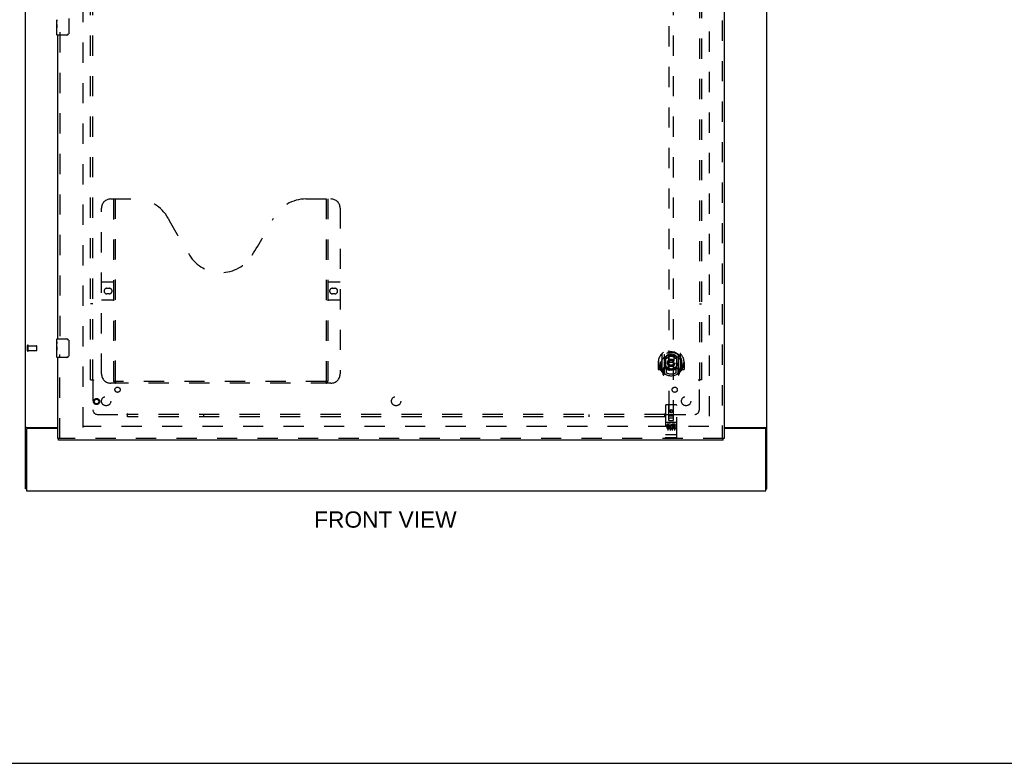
# Model space of a CAD drawing. Header units: inches. Extents: x 0 to 200, y 0 to 129.
# Tile 44 of 97: x 56 to 109, y 0 to 40. Entities that reach past the tile are written whole.
import ezdxf

# ---------------------------------------------------------------- set-up
doc = ezdxf.new("R2010")
doc.units = ezdxf.units.IN
doc.header["$LTSCALE"] = 11
doc.header["$MEASUREMENT"] = 0
doc.linetypes.add('HIDDEN', pattern=[0.2, 0.1, -0.1])
doc.layers.get('0').update_dxf_attribs({"linetype": 'CONTINUOUS'})
for name, color, linetype in [('DEFAULT_2', 8, 'HIDDEN'), ('DIMENSIONS', 7, 'CONTINUOUS'), ('DOOR_ASSEMBLY', 7, 'CONTINUOUS'), ('SUBPANEL', 7, 'CONTINUOUS')]:
    doc.layers.add(name, color=color, linetype=linetype)
doc.styles.get("Standard").update_dxf_attribs({"font": 'arial.ttf'})

msp = doc.modelspace()

# ---------------------------------------------------------------- linework, layer by layer
at = {"color": 3, "linetype": 'Continuous'}
for p, q in [((56.211, 14.896), (56.211, 82.688)), ((96.461, 14.896), (96.461, 82.688)), ((56.257, 18.229), (56.246, 18.225)), ((56.281, 18.24), (57.961, 18.24)), ((57.961, 18.188), (56.323, 18.188)), ((94.149, 18.24), (96.392, 18.24)), ((96.349, 18.188), (94.149, 18.188)), ((56.263, 18.128), (56.263, 14.792)), ((96.409, 14.792), (96.409, 18.128)), ((56.263, 14.792), (96.409, 14.792))]:
    msp.add_line(p, q, dxfattribs=at)
at = {"color": 7, "linetype": 'Continuous'}
for p, q in [((56.263, 14.896), (56.211, 14.896)), ((96.409, 14.896), (96.461, 14.896)), ((0, 0), (200, 0))]:
    msp.add_line(p, q, dxfattribs=at)
at = {"color": 3, "linetype": 'Continuous'}
for points in [[(56.246, 18.225), (56.242, 18.224), (56.239, 18.223), (56.235, 18.221), (56.232, 18.22), (56.229, 18.219), (56.227, 18.217), (56.224, 18.216), (56.221, 18.215), (56.219, 18.213), (56.217, 18.211), (56.216, 18.21), (56.214, 18.208), (56.213, 18.207), (56.212, 18.205), (56.212, 18.203), (56.212, 18.201), (56.211, 18.199)], [(56.281, 18.24), (56.279, 18.239), (56.277, 18.237), (56.275, 18.236), (56.272, 18.234), (56.268, 18.233), (56.265, 18.232), (56.261, 18.23), (56.257, 18.229)], [(96.392, 18.24), (96.393, 18.239), (96.396, 18.237), (96.398, 18.236), (96.401, 18.234), (96.404, 18.233), (96.408, 18.232), (96.412, 18.23), (96.415, 18.229), (96.427, 18.225)], [(96.427, 18.225), (96.43, 18.224), (96.434, 18.223), (96.437, 18.221), (96.441, 18.22), (96.443, 18.219), (96.446, 18.217), (96.449, 18.216), (96.451, 18.215), (96.454, 18.213), (96.455, 18.211), (96.457, 18.21), (96.458, 18.208), (96.459, 18.207), (96.46, 18.205), (96.461, 18.203), (96.461, 18.201), (96.461, 18.199)]]:
    msp.add_lwpolyline(points, dxfattribs=at)
for centre, start, end in [((56.323, 18.128), 90, 180), ((96.349, 18.128), 0, 90)]:
    msp.add_arc(centre, 0.06, start, end, dxfattribs=at)
at = {"layer": 'DEFAULT_2', "color": 8, "linetype": 'HIDDEN'}
for p, q in [((59.336, 18.24), (59.336, 79.344)), ((93.336, 79.344), (93.336, 18.24)), ((56.315, 22.4), (56.315, 22.684)), ((56.358, 22.4), (56.358, 22.684)), ((56.358, 22.666), (56.805, 22.666)), ((56.815, 22.428), (56.815, 22.656)), ((56.358, 22.418), (56.805, 22.418)), ((93.322, 18.292), (59.35, 18.292))]:
    msp.add_line(p, q, dxfattribs=at)
for centre, radius, start, end in [((56.337, 22.684), 0.0215, 360, 180), ((56.805, 22.656), 0.01, 360, 90), ((56.337, 22.4), 0.0215, 180, 0), ((56.805, 22.428), 0.01, 270, 0)]:
    msp.add_arc(centre, radius, start, end, dxfattribs=at)
at = {"layer": 'DOOR_ASSEMBLY', "color": 8, "linetype": 'HIDDEN'}
for p, q in [((94.045, 79.938), (94.045, 17.646)), ((91.149, 46.621), (91.149, 18.62)), ((91.399, 18.62), (91.399, 46.621)), ((58.065, 39.697), (58.065, 22.887)), ((60.835, 30.646), (62.19, 30.646)), ((61.01, 20.736), (61.01, 30.646)), ((61.09, 20.766), (61.09, 30.646)), ((71.44, 30.646), (72.795, 30.646)), ((72.54, 30.646), (72.54, 20.766)), ((72.62, 30.646), (72.62, 20.736)), ((60.335, 21.146), (60.335, 30.146)), ((73.295, 30.146), (73.295, 21.146)), ((60.335, 26.146), (60.97, 26.146)), ((60.622, 25.796), (60.759, 25.796)), ((72.66, 26.146), (73.295, 26.146)), ((72.872, 25.796), (73.009, 25.796)), ((60.97, 25.146), (60.335, 25.146)), ((60.759, 25.496), (60.622, 25.496)), ((73.295, 25.146), (72.66, 25.146)), ((73.009, 25.496), (72.872, 25.496)), ((58.065, 17.646), (58.065, 22.197)), ((90.774, 22.247), (90.774, 21.28)), ((90.891, 22.193), (90.891, 21.177)), ((90.899, 22.169), (90.899, 21.166)), ((90.991, 21.445), (90.991, 22.077)), ((90.999, 22.129), (90.999, 22.026)), ((91.111, 22.103), (91.141, 21.764)), ((91.437, 22.103), (91.406, 21.764)), ((91.549, 22.026), (91.549, 22.129)), ((91.556, 22.077), (91.556, 21.445)), ((91.649, 22.169), (91.649, 21.166)), ((91.656, 22.193), (91.656, 21.177)), ((91.774, 21.28), (91.774, 22.247)), ((90.589, 21.764), (90.574, 21.764)), ((90.574, 21.764), (90.574, 21.39)), ((90.691, 21.764), (90.706, 21.764)), ((90.691, 21.764), (90.691, 21.375)), ((90.699, 21.81), (90.699, 21.813)), ((90.699, 21.353), (90.699, 21.81)), ((90.891, 21.434), (90.831, 21.434)), ((90.831, 21.434), (90.831, 21.284)), ((90.901, 21.398), (90.901, 21.19)), ((90.991, 21.436), (90.919, 21.436)), ((90.987, 21.418), (90.921, 21.418)), ((90.999, 21.465), (90.999, 21.212)), ((91.111, 21.419), (91.141, 21.764)), ((91.406, 21.764), (91.141, 21.764)), ((91.437, 21.419), (91.406, 21.764)), ((91.549, 21.212), (91.549, 21.465)), ((91.629, 21.436), (91.556, 21.436)), ((91.626, 21.418), (91.561, 21.418)), ((91.646, 21.19), (91.646, 21.398)), ((91.716, 21.434), (91.656, 21.434)), ((91.716, 21.284), (91.716, 21.434)), ((91.856, 21.764), (91.841, 21.764)), ((91.849, 21.81), (91.849, 21.813)), ((91.849, 21.353), (91.849, 21.81)), ((91.856, 21.764), (91.856, 21.375)), ((91.974, 21.764), (91.959, 21.764)), ((91.974, 21.764), (91.974, 21.39)), ((90.691, 21.375), (90.589, 21.375)), ((90.691, 21.375), (90.699, 21.39)), ((90.778, 21.269), (90.848, 21.094)), ((90.831, 21.284), (90.899, 21.284)), ((90.869, 21.338), (90.84, 21.292)), ((90.87, 21.174), (90.874, 21.171)), ((90.877, 21.097), (90.891, 21.177)), ((90.969, 21.115), (90.899, 21.224)), ((91.649, 21.224), (91.579, 21.115)), ((91.649, 21.284), (91.716, 21.284)), ((91.656, 21.177), (91.671, 21.097)), ((91.677, 21.173), (91.678, 21.174)), ((91.678, 21.174), (91.678, 21.174)), ((91.678, 21.174), (91.678, 21.174)), ((91.708, 21.292), (91.679, 21.338)), ((91.699, 21.094), (91.77, 21.269)), ((91.848, 21.39), (91.856, 21.375)), ((91.959, 21.375), (91.856, 21.375)), ((72.795, 20.646), (60.835, 20.646)), ((72.537, 20.726), (61.094, 20.726)), ((90.961, 19.43), (90.961, 17.705)), ((91.556, 19.46), (90.991, 19.46)), ((91.147, 18.62), (91.144, 19.43)), ((91.4, 18.62), (91.404, 19.43)), ((91.586, 17.705), (91.586, 19.43)), ((91.146, 18.87), (91.401, 18.87)), ((91.359, 18.745), (91.189, 18.745)), ((91.274, 19.192), (91.211, 19.156)), ((91.211, 19.156), (91.221, 19.15)), ((91.211, 19.156), (91.211, 19.084)), ((91.211, 19.084), (91.221, 19.09)), ((91.211, 19.084), (91.274, 19.048)), ((91.274, 19.18), (91.221, 19.15)), ((91.221, 19.15), (91.221, 19.09)), ((91.221, 19.09), (91.274, 19.059)), ((91.336, 19.156), (91.274, 19.192)), ((91.274, 19.192), (91.274, 19.18)), ((91.326, 19.15), (91.274, 19.18)), ((91.274, 19.059), (91.326, 19.09)), ((91.274, 19.048), (91.336, 19.084)), ((91.274, 19.048), (91.274, 19.059)), ((91.336, 19.156), (91.326, 19.15)), ((91.326, 19.09), (91.326, 19.15)), ((91.336, 19.084), (91.326, 19.09)), ((91.336, 19.084), (91.336, 19.156)), ((91.556, 18.503), (90.991, 18.503)), ((91.129, 18.381), (91.037, 18.381)), ((91.037, 18.381), (91.037, 18.338)), ((91.129, 18.338), (91.037, 18.338)), ((91.063, 18.487), (91.235, 18.487)), ((91.086, 18.372), (91.086, 18.066)), ((91.133, 18.295), (91.087, 18.295)), ((91.129, 18.254), (91.101, 18.254)), ((91.193, 18.21), (91.101, 18.21)), ((91.147, 18.62), (91.149, 18.62)), ((91.149, 18.62), (91.399, 18.62)), ((91.193, 18.21), (91.193, 18.167)), ((91.211, 18.372), (91.211, 18.066)), ((91.313, 18.487), (91.485, 18.487)), ((91.325, 18.215), (91.342, 18.176)), ((91.336, 18.372), (91.336, 18.066)), ((91.35, 18.345), (91.337, 18.326)), ((91.346, 18.37), (91.35, 18.368)), ((91.506, 18.381), (91.35, 18.381)), ((91.35, 18.381), (91.35, 18.368)), ((91.35, 18.345), (91.35, 18.167)), ((91.506, 18.338), (91.392, 18.338)), ((91.392, 18.338), (91.392, 18.295)), ((91.484, 18.295), (91.392, 18.295)), ((91.484, 18.252), (91.392, 18.252)), ((91.392, 18.252), (91.392, 18.21)), ((91.506, 18.21), (91.392, 18.21)), ((91.399, 18.62), (91.4, 18.62)), ((91.461, 18.372), (91.461, 18.066)), ((91.484, 18.295), (91.484, 18.252)), ((91.506, 18.381), (91.506, 18.338)), ((91.506, 18.21), (91.506, 18.167)), ((90.979, 17.833), (90.978, 17.833)), ((90.98, 17.833), (90.979, 17.833)), ((90.981, 17.833), (90.98, 17.833)), ((90.982, 17.833), (90.981, 17.833)), ((90.981, 17.833), (90.981, 17.833)), ((90.983, 17.833), (90.982, 17.833)), ((90.984, 17.833), (90.983, 17.833)), ((90.985, 17.833), (90.984, 17.833)), ((90.986, 17.833), (90.985, 17.833)), ((90.987, 17.833), (90.986, 17.833)), ((90.986, 17.833), (90.986, 17.833)), ((90.988, 17.833), (90.987, 17.833)), ((90.989, 17.833), (90.988, 17.833)), ((90.99, 17.833), (90.989, 17.833)), ((90.991, 17.833), (90.99, 17.833)), ((91.557, 17.833), (90.991, 17.833)), ((90.991, 17.833), (90.991, 17.833)), ((91.556, 17.675), (90.991, 17.675)), ((91.193, 18.167), (91.101, 18.167)), ((91.506, 18.167), (91.35, 18.167)), ((91.557, 17.833), (91.558, 17.833)), ((91.558, 17.833), (91.559, 17.833)), ((91.558, 17.833), (91.558, 17.833)), ((91.559, 17.833), (91.56, 17.833)), ((91.56, 17.833), (91.561, 17.833)), ((91.561, 17.833), (91.562, 17.833)), ((91.562, 17.833), (91.563, 17.833)), ((91.563, 17.833), (91.564, 17.833)), ((91.563, 17.833), (91.563, 17.833)), ((91.564, 17.833), (91.565, 17.833)), ((91.565, 17.833), (91.566, 17.833)), ((91.566, 17.833), (91.567, 17.833)), ((91.567, 17.833), (91.568, 17.833)), ((91.567, 17.833), (91.567, 17.833)), ((91.568, 17.833), (91.569, 17.833)), ((91.569, 17.833), (91.57, 17.833)), ((91.57, 17.833), (91.571, 17.833)), ((94.107, 17.646), (58.003, 17.646))]:
    msp.add_line(p, q, dxfattribs=at)
at = {"layer": 'DOOR_ASSEMBLY', "color": 3, "linetype": 'Continuous'}
for p, q in [((94.149, 79.938), (94.149, 17.646)), ((57.961, 23.042), (57.961, 39.542)), ((57.961, 17.646), (57.961, 22.042)), ((94.107, 17.542), (58.003, 17.542))]:
    msp.add_line(p, q, dxfattribs=at)
at = {"layer": 'DOOR_ASSEMBLY', "color": 7, "linetype": 'Continuous'}
for p, q in [((57.901, 40.124), (57.901, 40.381)), ((57.907, 40.325), (57.901, 40.325)), ((57.901, 40.157), (57.908, 40.157)), ((57.901, 39.557), (57.901, 40.121)), ((57.908, 40.157), (57.908, 40.294)), ((58.556, 40.442), (58.556, 39.642)), ((57.903, 40.094), (57.901, 40.094)), ((57.901, 39.963), (57.907, 39.963)), ((57.901, 39.927), (57.908, 39.927)), ((57.901, 39.864), (57.908, 39.864)), ((57.901, 39.696), (57.908, 39.696)), ((57.903, 40.096), (57.905, 40.074)), ((57.908, 39.696), (57.908, 39.927)), ((58.456, 39.542), (57.916, 39.542)), ((57.901, 22.881), (57.901, 23.027)), ((57.916, 23.042), (58.456, 23.042)), ((57.901, 22.624), (57.901, 22.881)), ((57.907, 22.825), (57.901, 22.825)), ((57.901, 22.657), (57.908, 22.657)), ((57.901, 22.057), (57.901, 22.621)), ((57.903, 22.594), (57.901, 22.594)), ((57.901, 22.463), (57.907, 22.463)), ((57.903, 22.596), (57.905, 22.574)), ((57.908, 22.657), (57.908, 22.794)), ((58.556, 22.942), (58.556, 22.142)), ((57.901, 22.427), (57.908, 22.427)), ((57.901, 22.364), (57.908, 22.364)), ((57.901, 22.196), (57.908, 22.196)), ((57.908, 22.196), (57.908, 22.427)), ((58.456, 22.042), (57.916, 22.042)), ((57.961, 17.646), (58.003, 17.646)), ((58.003, 17.542), (58.003, 17.646)), ((94.149, 17.646), (94.107, 17.646)), ((94.107, 17.542), (94.107, 17.646))]:
    msp.add_line(p, q, dxfattribs=at)
for points in [[(57.901, 40.381), (57.902, 40.378), (57.902, 40.373), (57.902, 40.368), (57.904, 40.354)], [(57.901, 40.124), (57.902, 40.115), (57.902, 40.106), (57.903, 40.096)], [(57.904, 40.354), (57.905, 40.347), (57.906, 40.339), (57.907, 40.33)], [(57.907, 40.33), (57.907, 40.321), (57.908, 40.312), (57.908, 40.303), (57.908, 40.294)], [(57.905, 40.074), (57.906, 40.063), (57.907, 40.051), (57.907, 40.038), (57.908, 40.026), (57.908, 40.013), (57.908, 40), (57.908, 39.987), (57.908, 39.974), (57.907, 39.962), (57.907, 39.95), (57.906, 39.938)], [(58.556, 39.642), (58.556, 39.636), (58.556, 39.63), (58.555, 39.623), (58.553, 39.617), (58.552, 39.612), (58.55, 39.606)], [(57.901, 22.881), (57.902, 22.878), (57.902, 22.873), (57.902, 22.868), (57.904, 22.854)], [(57.901, 22.624), (57.902, 22.615), (57.902, 22.606), (57.903, 22.596)], [(57.904, 22.854), (57.905, 22.847), (57.906, 22.839), (57.907, 22.83)], [(57.905, 22.574), (57.906, 22.563), (57.907, 22.551), (57.907, 22.538), (57.908, 22.526), (57.908, 22.513), (57.908, 22.5), (57.908, 22.487), (57.908, 22.474), (57.907, 22.462), (57.907, 22.45), (57.906, 22.438)], [(57.907, 22.83), (57.907, 22.821), (57.908, 22.812), (57.908, 22.803), (57.908, 22.794)], [(58.55, 22.978), (58.552, 22.973), (58.553, 22.967), (58.555, 22.961), (58.556, 22.955), (58.556, 22.948), (58.556, 22.942)], [(58.556, 22.142), (58.556, 22.136), (58.556, 22.13), (58.555, 22.123), (58.553, 22.117), (58.552, 22.112), (58.55, 22.106)]]:
    msp.add_lwpolyline(points, dxfattribs=at)
at = {"layer": 'DOOR_ASSEMBLY', "color": 8, "linetype": 'HIDDEN'}
for points in [[(90.729, 22.202), (90.729, 22.203), (90.73, 22.204), (90.731, 22.205), (90.731, 22.206), (90.732, 22.206), (90.733, 22.207), (90.733, 22.208), (90.734, 22.209), (90.735, 22.21), (90.736, 22.21), (90.737, 22.211), (90.737, 22.212), (90.738, 22.212), (90.739, 22.213), (90.74, 22.214), (90.741, 22.214), (90.741, 22.215), (90.742, 22.216), (90.743, 22.216), (90.744, 22.217), (90.745, 22.218), (90.746, 22.218), (90.746, 22.219), (90.747, 22.219), (90.748, 22.22), (90.749, 22.22), (90.75, 22.221), (90.751, 22.221), (90.752, 22.222), (90.753, 22.222), (90.754, 22.223), (90.754, 22.223), (90.755, 22.224), (90.756, 22.224)], [(90.82, 21.979), (90.818, 21.977), (90.817, 21.976), (90.815, 21.975), (90.813, 21.973), (90.812, 21.972), (90.81, 21.97), (90.808, 21.968), (90.807, 21.967), (90.805, 21.965), (90.803, 21.963), (90.801, 21.961), (90.799, 21.959), (90.798, 21.957), (90.796, 21.955), (90.794, 21.952), (90.792, 21.95), (90.79, 21.948), (90.787, 21.945), (90.785, 21.942), (90.783, 21.94), (90.781, 21.937), (90.779, 21.934), (90.776, 21.931), (90.774, 21.927), (90.772, 21.924), (90.769, 21.921), (90.767, 21.917), (90.764, 21.913), (90.762, 21.909), (90.759, 21.905), (90.756, 21.901), (90.753, 21.897), (90.751, 21.892), (90.748, 21.887), (90.745, 21.882), (90.741, 21.877)], [(91.086, 22.12), (91.091, 22.122), (91.097, 22.123), (91.102, 22.125), (91.108, 22.126), (91.113, 22.127), (91.118, 22.129), (91.124, 22.13), (91.129, 22.131), (91.135, 22.132), (91.14, 22.133), (91.146, 22.134), (91.151, 22.135), (91.157, 22.136), (91.162, 22.137), (91.168, 22.138), (91.173, 22.139), (91.179, 22.14), (91.185, 22.14), (91.19, 22.141), (91.196, 22.142), (91.201, 22.142), (91.207, 22.143), (91.212, 22.143), (91.218, 22.144), (91.224, 22.144), (91.229, 22.145), (91.235, 22.145), (91.24, 22.145), (91.246, 22.145), (91.252, 22.146), (91.257, 22.146), (91.263, 22.146), (91.268, 22.146), (91.274, 22.146), (91.279, 22.146), (91.285, 22.146), (91.291, 22.146), (91.296, 22.146), (91.302, 22.145), (91.307, 22.145), (91.313, 22.145), (91.319, 22.145), (91.324, 22.144), (91.33, 22.144), (91.335, 22.143), (91.341, 22.143), (91.347, 22.142), (91.352, 22.142), (91.358, 22.141), (91.363, 22.14), (91.369, 22.14), (91.374, 22.139), (91.38, 22.138), (91.385, 22.137), (91.391, 22.136), (91.396, 22.135), (91.402, 22.134), (91.407, 22.133), (91.413, 22.132), (91.418, 22.131), (91.424, 22.13), (91.429, 22.129), (91.435, 22.127), (91.44, 22.126), (91.446, 22.125), (91.451, 22.123), (91.456, 22.122), (91.462, 22.12)], [(91.806, 21.877), (91.803, 21.882), (91.8, 21.887), (91.797, 21.892), (91.794, 21.897), (91.792, 21.901), (91.789, 21.905), (91.786, 21.909), (91.784, 21.913), (91.781, 21.917), (91.779, 21.921), (91.776, 21.924), (91.774, 21.927), (91.771, 21.931), (91.769, 21.934), (91.767, 21.937), (91.765, 21.94), (91.762, 21.942), (91.76, 21.945), (91.758, 21.948), (91.756, 21.95), (91.754, 21.952), (91.752, 21.955), (91.75, 21.957), (91.748, 21.959), (91.746, 21.961), (91.745, 21.963), (91.743, 21.965), (91.741, 21.967), (91.739, 21.968), (91.738, 21.97), (91.736, 21.972), (91.734, 21.973), (91.733, 21.975), (91.731, 21.976), (91.73, 21.977), (91.728, 21.979)], [(91.791, 22.224), (91.792, 22.224), (91.793, 22.223), (91.794, 22.223), (91.795, 22.222), (91.796, 22.222), (91.797, 22.221), (91.798, 22.221), (91.799, 22.22), (91.8, 22.22), (91.801, 22.219), (91.801, 22.219), (91.802, 22.218), (91.803, 22.218), (91.804, 22.217), (91.805, 22.216), (91.806, 22.216), (91.806, 22.215), (91.807, 22.214), (91.808, 22.214), (91.809, 22.213), (91.81, 22.212), (91.81, 22.212), (91.811, 22.211), (91.812, 22.21), (91.813, 22.21), (91.814, 22.209), (91.814, 22.208), (91.815, 22.207), (91.816, 22.206), (91.816, 22.206), (91.817, 22.205), (91.818, 22.204), (91.819, 22.203), (91.819, 22.202)], [(90.756, 21.303), (90.755, 21.303), (90.754, 21.304), (90.754, 21.304), (90.753, 21.305), (90.752, 21.305), (90.751, 21.306), (90.75, 21.306), (90.749, 21.307), (90.748, 21.307), (90.747, 21.308), (90.746, 21.308), (90.746, 21.309), (90.745, 21.309), (90.744, 21.31), (90.743, 21.311), (90.742, 21.311), (90.741, 21.312), (90.741, 21.313), (90.74, 21.313), (90.739, 21.314), (90.738, 21.315), (90.737, 21.315), (90.737, 21.316), (90.736, 21.317), (90.735, 21.318), (90.734, 21.318), (90.733, 21.319), (90.733, 21.32), (90.732, 21.321), (90.731, 21.321), (90.731, 21.322), (90.73, 21.323), (90.729, 21.324), (90.729, 21.325)], [(91.819, 21.325), (91.819, 21.324), (91.818, 21.323), (91.817, 21.322), (91.816, 21.321), (91.816, 21.321), (91.815, 21.32), (91.814, 21.319), (91.814, 21.318), (91.813, 21.318), (91.812, 21.317), (91.811, 21.316), (91.81, 21.315), (91.81, 21.315), (91.809, 21.314), (91.808, 21.313), (91.807, 21.313), (91.806, 21.312), (91.806, 21.311), (91.805, 21.311), (91.804, 21.31), (91.803, 21.309), (91.802, 21.309), (91.801, 21.308), (91.801, 21.308), (91.8, 21.307), (91.799, 21.307), (91.798, 21.306), (91.797, 21.306), (91.796, 21.305), (91.795, 21.305), (91.794, 21.304), (91.793, 21.304), (91.792, 21.303), (91.791, 21.303)], [(61, 20.766), (61.016, 20.755), (61.032, 20.746), (61.048, 20.738), (61.064, 20.731), (61.079, 20.728), (61.094, 20.726)], [(72.537, 20.726), (72.552, 20.728), (72.567, 20.731), (72.583, 20.738), (72.598, 20.746), (72.614, 20.755), (72.63, 20.766)], [(91.056, 18.485), (91.056, 18.485), (91.057, 18.485), (91.057, 18.485), (91.057, 18.486), (91.057, 18.486), (91.057, 18.486), (91.057, 18.486), (91.057, 18.486), (91.057, 18.486), (91.057, 18.486), (91.057, 18.486), (91.058, 18.486), (91.058, 18.486), (91.058, 18.486), (91.058, 18.486), (91.058, 18.486), (91.058, 18.486), (91.058, 18.486), (91.058, 18.486), (91.059, 18.486), (91.059, 18.486), (91.059, 18.486), (91.059, 18.486), (91.059, 18.486), (91.059, 18.486), (91.059, 18.486), (91.06, 18.486), (91.06, 18.486), (91.06, 18.486), (91.06, 18.486), (91.06, 18.486), (91.06, 18.486), (91.06, 18.486), (91.061, 18.486), (91.061, 18.486), (91.061, 18.486), (91.061, 18.486), (91.061, 18.486), (91.062, 18.487), (91.062, 18.487), (91.062, 18.487), (91.062, 18.487), (91.062, 18.487), (91.063, 18.487), (91.063, 18.487)], [(91.235, 18.487), (91.235, 18.487), (91.235, 18.487), (91.235, 18.487), (91.236, 18.487), (91.236, 18.487), (91.236, 18.487), (91.236, 18.487), (91.236, 18.486), (91.237, 18.486), (91.237, 18.486), (91.237, 18.486), (91.237, 18.486), (91.237, 18.486), (91.237, 18.486), (91.238, 18.486), (91.238, 18.486), (91.238, 18.486), (91.238, 18.486), (91.238, 18.486), (91.238, 18.486), (91.239, 18.486), (91.239, 18.486), (91.239, 18.486), (91.239, 18.486), (91.239, 18.486), (91.239, 18.486), (91.239, 18.486), (91.24, 18.486), (91.24, 18.486), (91.24, 18.486), (91.24, 18.486), (91.24, 18.486), (91.24, 18.486), (91.24, 18.486), (91.24, 18.486), (91.24, 18.486), (91.241, 18.486), (91.241, 18.486), (91.241, 18.486), (91.241, 18.486), (91.241, 18.486), (91.241, 18.486), (91.241, 18.485), (91.241, 18.485), (91.241, 18.485), (91.241, 18.485)], [(91.306, 18.485), (91.306, 18.485), (91.307, 18.485), (91.307, 18.485), (91.307, 18.486), (91.307, 18.486), (91.307, 18.486), (91.307, 18.486), (91.307, 18.486), (91.307, 18.486), (91.307, 18.486), (91.307, 18.486), (91.308, 18.486), (91.308, 18.486), (91.308, 18.486), (91.308, 18.486), (91.308, 18.486), (91.308, 18.486), (91.308, 18.486), (91.308, 18.486), (91.309, 18.486), (91.309, 18.486), (91.309, 18.486), (91.309, 18.486), (91.309, 18.486), (91.309, 18.486), (91.309, 18.486), (91.31, 18.486), (91.31, 18.486), (91.31, 18.486), (91.31, 18.486), (91.31, 18.486), (91.31, 18.486), (91.31, 18.486), (91.311, 18.486), (91.311, 18.486), (91.311, 18.486), (91.311, 18.486), (91.311, 18.486), (91.312, 18.487), (91.312, 18.487), (91.312, 18.487), (91.312, 18.487), (91.312, 18.487), (91.313, 18.487), (91.313, 18.487)], [(91.485, 18.487), (91.485, 18.487), (91.485, 18.487), (91.485, 18.487), (91.486, 18.487), (91.486, 18.487), (91.486, 18.487), (91.486, 18.487), (91.486, 18.486), (91.487, 18.486), (91.487, 18.486), (91.487, 18.486), (91.487, 18.486), (91.487, 18.486), (91.487, 18.486), (91.488, 18.486), (91.488, 18.486), (91.488, 18.486), (91.488, 18.486), (91.488, 18.486), (91.488, 18.486), (91.489, 18.486), (91.489, 18.486), (91.489, 18.486), (91.489, 18.486), (91.489, 18.486), (91.489, 18.486), (91.489, 18.486), (91.49, 18.486), (91.49, 18.486), (91.49, 18.486), (91.49, 18.486), (91.49, 18.486), (91.49, 18.486), (91.49, 18.486), (91.49, 18.486), (91.49, 18.486), (91.491, 18.486), (91.491, 18.486), (91.491, 18.486), (91.491, 18.486), (91.491, 18.486), (91.491, 18.486), (91.491, 18.485), (91.491, 18.485), (91.491, 18.485), (91.491, 18.485)], [(90.978, 17.833), (90.978, 17.833), (90.977, 17.833), (90.977, 17.833), (90.977, 17.834), (90.976, 17.834), (90.976, 17.834), (90.975, 17.834), (90.975, 17.834), (90.975, 17.834), (90.974, 17.834), (90.974, 17.834), (90.974, 17.834), (90.973, 17.834), (90.973, 17.834), (90.973, 17.834), (90.972, 17.834), (90.972, 17.834), (90.972, 17.834), (90.971, 17.834), (90.971, 17.835), (90.971, 17.835), (90.97, 17.835), (90.97, 17.835), (90.97, 17.835), (90.97, 17.835), (90.969, 17.835), (90.969, 17.835), (90.969, 17.835), (90.968, 17.835), (90.968, 17.835), (90.968, 17.835), (90.968, 17.835), (90.967, 17.836), (90.967, 17.836), (90.967, 17.836), (90.967, 17.836), (90.966, 17.836), (90.966, 17.836), (90.966, 17.836), (90.966, 17.836), (90.966, 17.836), (90.965, 17.836), (90.965, 17.836), (90.965, 17.836), (90.965, 17.837), (90.965, 17.837), (90.964, 17.837), (90.964, 17.837), (90.964, 17.837), (90.964, 17.837), (90.964, 17.837), (90.964, 17.837), (90.963, 17.837), (90.963, 17.837), (90.963, 17.838), (90.963, 17.838), (90.963, 17.838), (90.963, 17.838), (90.963, 17.838), (90.962, 17.838), (90.962, 17.838), (90.962, 17.838), (90.962, 17.838), (90.962, 17.838), (90.962, 17.839), (90.962, 17.839), (90.962, 17.839), (90.962, 17.839), (90.962, 17.839), (90.962, 17.839), (90.962, 17.839), (90.962, 17.839), (90.961, 17.839), (90.961, 17.839), (90.961, 17.84), (90.961, 17.84), (90.961, 17.84), (90.961, 17.84), (90.961, 17.84)], [(91.571, 17.833), (91.571, 17.833), (91.571, 17.834), (91.572, 17.834), (91.572, 17.834), (91.572, 17.834), (91.573, 17.834), (91.573, 17.834), (91.573, 17.834), (91.574, 17.834), (91.574, 17.834), (91.574, 17.834), (91.575, 17.834), (91.575, 17.834), (91.575, 17.834), (91.576, 17.834), (91.576, 17.834), (91.576, 17.834), (91.577, 17.835), (91.577, 17.835), (91.577, 17.835), (91.578, 17.835), (91.578, 17.835), (91.578, 17.835), (91.578, 17.835), (91.579, 17.835), (91.579, 17.835), (91.579, 17.835), (91.58, 17.835), (91.58, 17.835), (91.58, 17.835), (91.58, 17.836), (91.581, 17.836), (91.581, 17.836), (91.581, 17.836), (91.581, 17.836), (91.582, 17.836), (91.582, 17.836), (91.582, 17.836), (91.582, 17.836), (91.582, 17.836), (91.583, 17.836), (91.583, 17.836), (91.583, 17.837), (91.583, 17.837), (91.583, 17.837), (91.584, 17.837), (91.584, 17.837), (91.584, 17.837), (91.584, 17.837), (91.584, 17.837), (91.584, 17.837), (91.585, 17.837), (91.585, 17.838), (91.585, 17.838), (91.585, 17.838), (91.585, 17.838), (91.585, 17.838), (91.585, 17.838), (91.585, 17.838), (91.586, 17.838), (91.586, 17.838), (91.586, 17.838), (91.586, 17.839), (91.586, 17.839), (91.586, 17.839), (91.586, 17.839), (91.586, 17.839), (91.586, 17.839), (91.586, 17.839), (91.586, 17.839), (91.586, 17.839), (91.586, 17.839), (91.586, 17.84), (91.586, 17.84), (91.586, 17.84), (91.586, 17.84), (91.586, 17.84)]]:
    msp.add_lwpolyline(points, dxfattribs=at)
for centre, radius in [((91.274, 21.746), 0.35), ((91.274, 21.746), 0.335), ((91.274, 21.746), 0.205), ((91.274, 21.746), 0.133), ((60.065, 19.646), 0.164), ((60.065, 19.646), 0.124), ((91.274, 19.12), 0.085), ((91.274, 19.12), 0.0845)]:
    msp.add_circle(centre, radius, dxfattribs=at)
at = {"layer": 'DOOR_ASSEMBLY', "color": 7, "linetype": 'Continuous'}
for centre, radius, start, end in [((58.456, 39.642), 0.1, 270, 338.7946), ((57.916, 39.557), 0.015, 180, 270), ((57.916, 23.027), 0.015, 90, 180), ((58.456, 22.942), 0.1, 21.1999, 90), ((57.916, 22.057), 0.015, 180, 270), ((58.456, 22.142), 0.1, 270, 338.7946)]:
    msp.add_arc(centre, radius, start, end, dxfattribs=at)
at = {"layer": 'DOOR_ASSEMBLY', "color": 8, "linetype": 'HIDDEN'}
for centre, radius, start, end in [((60.835, 30.146), 0.5, 90, 180), ((62.19, 28.646), 2, 28.4813, 90), ((71.44, 28.646), 2, 90, 151.5187), ((72.795, 30.146), 0.5, 0, 90), ((98.498, 48.344), 39.307, 208.4813, 211.8705), ((35.132, 48.344), 39.307, 328.1295, 331.5187), ((66.815, 28.646), 2, 211.8705, 328.1295), ((60.622, 25.646), 0.15, 90, 270), ((60.759, 25.646), 0.15, 270, 90), ((60.97, 26.186), 0.04, 270, 360), ((72.66, 26.186), 0.04, 180, 270), ((72.872, 25.646), 0.15, 90, 270), ((73.009, 25.646), 0.15, 270, 90), ((60.97, 25.106), 0.04, 0, 90), ((72.66, 25.106), 0.04, 90, 180), ((91.274, 21.764), 0.7, 305.5126, 234.4874), ((91.274, 21.761), 0.583, 0.2464, 179.7536), ((91.274, 21.736), 0.58, 7.6622, 172.3378), ((90.789, 22.247), 0.015, 135.0748, 180), ((91.274, 21.446), 0.7, 49.529, 130.471), ((90.906, 22.193), 0.015, 130.3587, 180), ((90.919, 22.169), 0.02, 129.3378, 179.9984), ((91.006, 22.077), 0.015, 112.9863, 180), ((91.274, 21.736), 0.48, 55.0461, 124.9539), ((91.029, 22.026), 0.03, 180, 311.1261), ((91.274, 21.746), 0.343, 48.8739, 131.1261), ((91.091, 22.101), 0.02, 5.0796, 105.5752), ((91.456, 22.101), 0.02, 74.4248, 174.9204), ((91.519, 22.026), 0.03, 228.8739, 360), ((91.541, 22.077), 0.015, 0, 67.0137), ((91.629, 22.169), 0.02, 0, 50.6594), ((91.641, 22.193), 0.015, 0, 49.6413), ((91.759, 22.247), 0.015, 0, 44.9252), ((91.274, 21.764), 0.685, 180, 213.0115), ((90.719, 21.81), 0.02, 172.3378, 180), ((91.274, 22.076), 0.7, 233.2319, 306.7681), ((90.711, 21.44), 0.188, 327.3208, 360), ((90.919, 21.416), 0.02, 90, 180), ((90.921, 21.398), 0.02, 90, 180), ((90.987, 21.398), 0.02, 66.536, 90), ((91.006, 21.445), 0.015, 180, 247.0137), ((91.274, 22.058), 0.7, 246.536, 293.464), ((91.029, 21.465), 0.03, 48.8739, 180), ((91.274, 21.746), 0.343, 228.8739, 311.1261), ((91.091, 21.421), 0.02, 254.3869, 354.9204), ((91.457, 21.421), 0.02, 185.0796, 285.6131), ((91.519, 21.465), 0.03, 0, 131.1261), ((91.541, 21.445), 0.015, 292.9863, 360), ((91.561, 21.398), 0.02, 90, 113.464), ((91.626, 21.398), 0.02, 0, 90), ((91.629, 21.416), 0.02, 0, 90), ((91.837, 21.44), 0.188, 180, 212.6792), ((91.274, 21.764), 0.685, 326.9885, 360), ((91.829, 21.81), 0.02, 0, 7.6622), ((60.835, 21.146), 0.5, 180, 270), ((72.795, 21.146), 0.5, 270, 360), ((90.589, 21.39), 0.015, 180, 270), ((90.719, 21.353), 0.02, 180, 215.2961), ((91.274, 21.746), 0.7, 215.2961, 324.7039), ((90.789, 21.28), 0.015, 180, 224.9252), ((90.844, 21.289), 0.005, 147.3208, 270), ((90.862, 21.099), 0.015, 201.8041, 350), ((90.879, 21.21), 0.02, 234.4874, 360), ((90.881, 21.19), 0.02, 234.7457, 360), ((90.919, 21.166), 0.02, 180, 238.5295), ((91.274, 21.746), 0.6, 242.7204, 297.2796), ((91.629, 21.166), 0.02, 301.4688, 359.9992), ((91.666, 21.19), 0.02, 180, 305.2543), ((91.669, 21.21), 0.02, 180, 305.5126), ((91.685, 21.099), 0.015, 190, 338.1959), ((91.704, 21.289), 0.005, 270, 32.6792), ((91.759, 21.28), 0.015, 315.0748, 360), ((91.829, 21.353), 0.02, 324.7039, 360), ((91.959, 21.39), 0.015, 270, 360), ((61.1, 20.736), 0.09, 180, 270), ((61.13, 20.766), 0.04, 180, 270), ((72.5, 20.766), 0.04, 270, 360), ((72.53, 20.736), 0.09, 270, 360), ((90.991, 19.43), 0.03, 90, 180), ((91.114, 19.43), 0.03, 0, 90), ((91.434, 19.43), 0.03, 90, 180), ((91.556, 19.43), 0.03, 0, 90), ((91.189, 18.705), 0.04, 90, 180), ((91.359, 18.705), 0.04, 0, 90), ((90.991, 18.533), 0.03, 180, 270), ((91.101, 18.232), 0.0644, 102.2995, 270.0775), ((91.101, 18.232), 0.0219, 89.9011, 270), ((91.129, 18.317), 0.0635, 270, 90), ((91.129, 18.316), 0.0219, 280.307, 90), ((91.189, 18.66), 0.04, 180, 270), ((91.3, 18.274), 0.107, 64.2636, 293.4027), ((91.3, 18.274), 0.0639, 54.8895, 293.4026), ((91.359, 18.66), 0.04, 270, 360), ((91.556, 18.533), 0.03, 270, 360), ((90.991, 17.705), 0.03, 180, 270), ((91.556, 17.705), 0.03, 270, 360)]:
    msp.add_arc(centre, radius, start, end, dxfattribs=at)
at = {"layer": 'DOOR_ASSEMBLY', "color": 7, "linetype": 'Continuous'}
for centre in [(58.164, 39.958), (58.164, 22.458)]:
    msp.add_ellipse(centre, major_axis=(0.263, 0), ratio=0.432808, start_param=3.141593, end_param=3.321581, dxfattribs=at)
at = {"layer": 'SUBPANEL', "color": 8, "linetype": 'HIDDEN'}
for p, q in [((59.743, 20.823), (59.743, 76.761)), ((59.868, 20.823), (59.868, 76.761)), ((92.805, 76.761), (92.805, 20.823)), ((92.93, 76.761), (92.93, 20.823)), ((59.868, 24.948), (59.743, 24.948)), ((92.805, 24.948), (92.93, 24.948)), ((59.743, 20.823), (59.829, 20.823)), ((59.829, 20.823), (59.908, 20.823)), ((59.849, 20.806), (59.855, 20.8)), ((59.868, 20.788), (59.868, 19.198)), ((92.844, 20.823), (92.764, 20.823)), ((92.805, 19.198), (92.805, 20.788)), ((92.93, 20.823), (92.844, 20.823)), ((60.118, 18.948), (61.707, 18.948)), ((61.743, 18.91), (61.743, 18.989)), ((90.93, 18.948), (61.743, 18.948)), ((61.743, 18.823), (61.743, 18.91)), ((90.93, 18.823), (61.743, 18.823)), ((65.868, 18.948), (65.868, 18.823)), ((86.805, 18.948), (86.805, 18.823)), ((90.93, 18.91), (90.93, 18.989)), ((90.93, 18.823), (90.93, 18.91)), ((90.947, 18.93), (90.954, 18.936)), ((90.965, 18.948), (92.555, 18.948))]:
    msp.add_line(p, q, dxfattribs=at)
for points in [[(59.829, 20.823), (59.831, 20.822), (59.833, 20.82), (59.835, 20.819), (59.837, 20.817), (59.839, 20.815), (59.841, 20.814), (59.843, 20.812), (59.844, 20.811), (59.846, 20.809), (59.847, 20.808), (59.849, 20.806)], [(59.855, 20.8), (59.857, 20.798), (59.859, 20.796), (59.861, 20.794), (59.863, 20.792), (59.865, 20.791), (59.866, 20.789), (59.868, 20.788)], [(59.908, 20.823), (59.908, 20.822), (59.907, 20.82), (59.906, 20.818), (59.905, 20.817), (59.904, 20.815), (59.903, 20.814), (59.902, 20.812), (59.9, 20.81), (59.899, 20.809), (59.897, 20.808), (59.895, 20.806), (59.893, 20.805), (59.891, 20.804), (59.889, 20.802), (59.887, 20.801), (59.885, 20.8), (59.882, 20.798), (59.88, 20.797), (59.878, 20.795), (59.875, 20.794), (59.873, 20.792), (59.871, 20.791), (59.869, 20.789), (59.868, 20.788)], [(92.764, 20.823), (92.765, 20.822), (92.766, 20.82), (92.767, 20.818), (92.767, 20.817), (92.769, 20.815), (92.77, 20.814), (92.771, 20.812), (92.773, 20.81), (92.774, 20.809), (92.776, 20.808), (92.778, 20.806), (92.78, 20.805), (92.782, 20.804), (92.784, 20.802), (92.786, 20.801), (92.79, 20.798)], [(92.79, 20.798), (92.793, 20.797), (92.795, 20.795), (92.797, 20.794), (92.8, 20.792), (92.802, 20.791), (92.803, 20.789), (92.805, 20.788)], [(92.824, 20.806), (92.817, 20.8), (92.815, 20.798), (92.814, 20.796), (92.812, 20.794), (92.81, 20.792), (92.808, 20.791), (92.807, 20.789), (92.805, 20.788)], [(92.844, 20.823), (92.842, 20.822), (92.839, 20.82), (92.837, 20.819), (92.835, 20.817), (92.834, 20.815), (92.832, 20.814), (92.83, 20.812), (92.828, 20.811), (92.827, 20.809), (92.825, 20.808), (92.824, 20.806)], [(61.717, 18.963), (61.716, 18.961), (61.715, 18.958), (61.713, 18.956), (61.712, 18.954), (61.71, 18.952), (61.709, 18.95), (61.707, 18.948)], [(61.726, 18.93), (61.719, 18.936), (61.717, 18.938), (61.715, 18.94), (61.714, 18.942), (61.712, 18.943), (61.71, 18.945), (61.709, 18.947), (61.707, 18.948)], [(61.743, 18.989), (61.741, 18.988), (61.739, 18.988), (61.738, 18.987), (61.736, 18.986), (61.734, 18.985), (61.733, 18.984), (61.731, 18.982), (61.73, 18.981), (61.728, 18.979), (61.727, 18.978), (61.726, 18.976), (61.724, 18.974), (61.723, 18.972), (61.722, 18.97), (61.72, 18.968), (61.717, 18.963)], [(61.743, 18.91), (61.741, 18.912), (61.739, 18.914), (61.738, 18.916), (61.736, 18.918), (61.735, 18.92), (61.733, 18.922), (61.732, 18.923), (61.73, 18.925), (61.729, 18.927), (61.727, 18.928), (61.726, 18.93)], [(90.93, 18.989), (90.932, 18.988), (90.934, 18.988), (90.935, 18.987), (90.937, 18.986), (90.938, 18.985), (90.94, 18.984), (90.941, 18.982), (90.943, 18.981), (90.944, 18.979), (90.946, 18.978), (90.947, 18.976), (90.949, 18.974), (90.95, 18.972), (90.951, 18.97), (90.953, 18.968)], [(90.93, 18.91), (90.932, 18.912), (90.933, 18.914), (90.935, 18.916), (90.936, 18.918), (90.938, 18.92), (90.94, 18.922), (90.941, 18.923), (90.943, 18.925), (90.944, 18.927), (90.946, 18.928), (90.947, 18.93)], [(90.953, 18.968), (90.955, 18.963), (90.957, 18.961), (90.958, 18.958), (90.96, 18.956), (90.961, 18.954), (90.963, 18.952), (90.964, 18.95), (90.965, 18.948)], [(90.954, 18.936), (90.956, 18.938), (90.957, 18.94), (90.959, 18.942), (90.961, 18.943), (90.963, 18.945), (90.964, 18.947), (90.965, 18.948)]]:
    msp.add_lwpolyline(points, dxfattribs=at)
for centre, radius in [((61.205, 20.286), 0.141), ((91.468, 20.286), 0.141), ((60.586, 19.667), 0.25), ((76.336, 19.667), 0.25), ((92.086, 19.667), 0.25)]:
    msp.add_circle(centre, radius, dxfattribs=at)
for centre, start, end in [((60.118, 19.198), 180, 270), ((92.555, 19.198), 270, 360)]:
    msp.add_arc(centre, 0.25, start, end, dxfattribs=at)

# ---------------------------------------------------------------- texts
at = {"layer": 'DIMENSIONS', "color": 2, "linetype": 'Continuous', "insert": (75.753, 13.679), "char_height": 0.8824, "width": 7.72141, "attachment_point": 2, "line_spacing_factor": 0.9}
msp.add_mtext('FRONT VIEW', dxfattribs=at)

doc.saveas('drawing.dxf')
